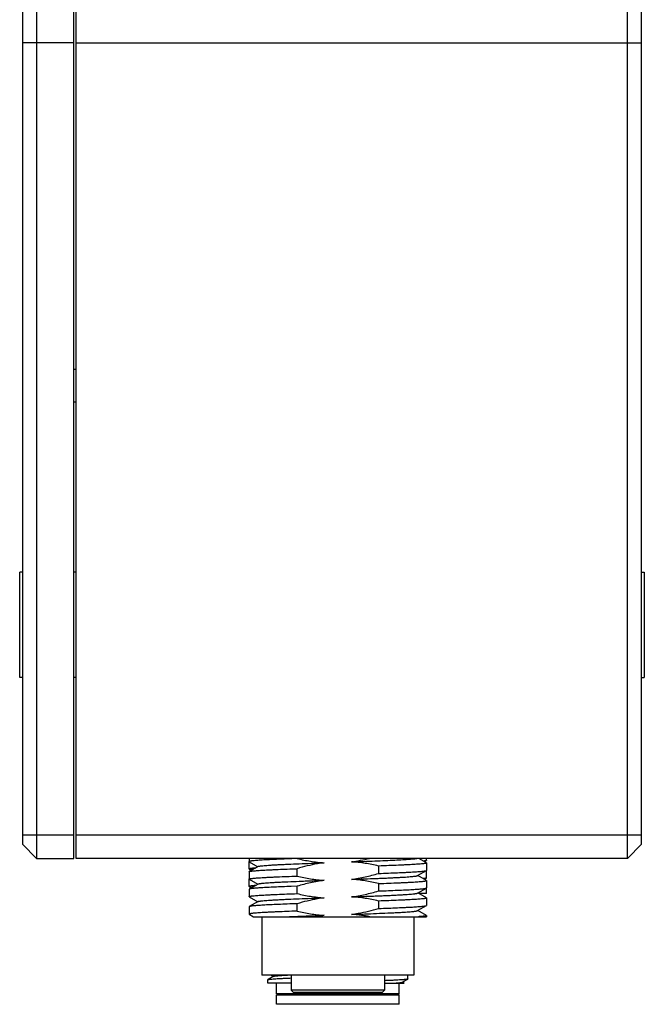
# Model space of a CAD drawing. Header units: millimetres. Extents: x 67 to 511, y 33 to 406.
# Tile 1 of 12: x 67 to 120, y 126 to 211. Entities that reach past the tile are written whole.
import ezdxf

# ---------------------------------------------------------------- set-up
doc = ezdxf.new("R2010")
doc.units = ezdxf.units.MM
doc.header["$LTSCALE"] = 32.67
doc.layers.get('0').update_dxf_attribs({"linetype": 'CONTINUOUS'})

msp = doc.modelspace()

# ---------------------------------------------------------------- linework, layer by layer
for p, q in [((67.098, 258.099), (67.098, 139.899)), ((68.298, 258.099), (68.298, 138.699)), ((71.498, 138.699), (71.498, 258.099)), ((71.698, 138.699), (71.698, 258.199)), ((120.098, 139.899), (120.098, 258.199)), ((118.898, 138.699), (118.898, 257.354)), ((71.498, 208.542), (67.098, 208.542)), ((71.698, 208.542), (120.098, 208.542)), ((71.498, 180.599), (71.698, 180.599)), ((71.498, 177.799), (71.698, 177.799)), ((67.098, 163.199), (66.848, 163.199)), ((66.848, 154.199), (66.848, 163.199)), ((71.698, 163.199), (71.498, 163.199)), ((120.098, 163.199), (120.348, 163.199)), ((120.348, 163.199), (120.348, 154.199)), ((67.098, 154.199), (66.848, 154.199)), ((71.698, 154.199), (71.498, 154.199)), ((120.098, 154.199), (120.348, 154.199)), ((67.098, 140.699), (71.498, 140.699)), ((71.698, 140.699), (120.098, 140.699)), ((68.298, 138.699), (67.098, 139.899)), ((118.898, 138.699), (120.098, 139.899)), ((68.298, 138.699), (71.498, 138.699)), ((118.898, 138.699), (71.698, 138.699)), ((86.498, 138.699), (86.498, 138.42)), ((86.498, 138.414), (86.498, 138.416)), ((86.498, 137.78), (86.498, 138.414)), ((86.509, 138.406), (87.236, 137.986)), ((90.605, 138.68), (90.605, 138.699)), ((101.686, 138.315), (101.023, 138.699)), ((101.511, 138.417), (101.684, 138.517)), ((101.698, 138.533), (101.698, 138.699)), ((101.698, 138.532), (101.698, 138.533)), ((101.698, 138.302), (101.698, 137.668)), ((86.498, 137.552), (86.498, 136.918)), ((87.261, 138), (86.509, 137.565)), ((86.538, 137.768), (86.699, 137.675)), ((90.605, 137.179), (90.605, 137.813)), ((97.59, 138.041), (97.59, 137.407)), ((100.934, 137.22), (101.687, 137.655)), ((101.698, 137.033), (101.698, 137.666)), ((86.498, 136.28), (86.498, 136.914)), ((86.509, 136.905), (87.235, 136.485)), ((101.686, 136.815), (100.959, 137.235)), ((101.51, 136.917), (101.684, 137.018)), ((101.698, 137.033), (101.698, 137.033)), ((101.698, 136.801), (101.698, 136.168)), ((86.498, 136.052), (86.498, 135.418)), ((87.26, 136.5), (86.509, 136.065)), ((86.537, 136.269), (86.699, 136.175)), ((90.605, 136.313), (90.097, 136.294)), ((90.605, 135.679), (90.605, 136.313)), ((97.59, 136.54), (97.59, 135.907)), ((100.935, 135.721), (101.686, 136.155)), ((101.698, 135.699), (101.698, 136.167)), ((86.509, 135.405), (87.236, 134.985)), ((87.261, 134.999), (86.509, 134.564)), ((97.59, 135.041), (97.59, 134.407)), ((101.687, 135.314), (100.96, 135.735)), ((101.698, 135.699), (101.023, 135.699)), ((101.698, 135.302), (101.698, 134.668)), ((86.498, 134.551), (86.498, 133.918)), ((90.605, 134.179), (90.605, 134.812)), ((100.934, 134.22), (101.686, 134.655)), ((101.686, 133.815), (100.96, 134.235)), ((86.509, 133.905), (86.866, 133.699)), ((86.867, 133.699), (101.698, 133.699)), ((87.598, 133.699), (87.598, 128.699)), ((100.598, 133.699), (100.598, 128.699)), ((101.698, 133.802), (101.698, 133.699)), ((100.598, 128.699), (87.598, 128.699)), ((88.098, 127.999), (88.098, 128.304)), ((88.611, 128.602), (88.118, 128.317)), ((88.123, 128.318), (88.14, 128.322)), ((88.415, 128.699), (88.597, 128.594)), ((88.443, 128.699), (88.446, 128.697)), ((90.098, 128.699), (90.098, 127.399)), ((98.098, 128.699), (98.098, 127.399)), ((99.613, 128.086), (100.089, 128.361)), ((100.098, 128.371), (100.098, 128.699)), ((90.098, 127.999), (88.098, 127.999)), ((88.848, 127.099), (88.848, 127.999)), ((98.098, 127.399), (90.098, 127.399)), ((90.298, 127.199), (90.098, 127.399)), ((97.898, 127.199), (98.098, 127.399)), ((98.098, 127.999), (99.787, 127.999)), ((99.348, 127.099), (99.348, 127.999)), ((99.787, 128.001), (99.627, 128.094)), ((99.348, 127.099), (88.848, 127.099)), ((88.848, 126.999), (99.348, 126.999)), ((88.848, 126.199), (88.848, 126.999)), ((89.948, 127.099), (89.948, 126.999)), ((97.898, 127.199), (90.298, 127.199)), ((98.248, 127.099), (98.248, 126.999)), ((99.348, 126.199), (99.348, 126.999)), ((99.348, 126.199), (88.848, 126.199))]:
    msp.add_line(p, q)
for centre, radius, start, end in [((86.617, 138.016), 0.272, 251.78411, 253.29037), ((86.505, 136.914), 0.0076, 169.02987, 179.93933), ((86.616, 136.512), 0.267, 251.60815, 253.28954), ((94.798, 119.905), 14.039, 97.62408, 100.71078)]:
    msp.add_arc(centre, radius, start, end)
for points, knots in [([(90.605, 138.68), (90.31, 138.67), (89.876, 138.654), (89.312, 138.631), (88.921, 138.615), (88.554, 138.599), (88.213, 138.583), (87.9, 138.567), (87.615, 138.551), (87.361, 138.535), (87.138, 138.518), (86.948, 138.501), (86.81, 138.487), (86.717, 138.476), (86.66, 138.468), (86.611, 138.46), (86.571, 138.453), (86.544, 138.446), (86.526, 138.44), (86.516, 138.436), (86.508, 138.432), (86.502, 138.428), (86.499, 138.424), (86.498, 138.421), (86.498, 138.42)], [0, 0, 0, 0, 0.215171, 0.315574, 0.410558, 0.499678, 0.582524, 0.658709, 0.727885, 0.789731, 0.843965, 0.890338, 0.928639, 0.94471, 0.958707, 0.970621, 0.98045, 0.988203, 0.991311, 0.993916, 0.996036, 0.9977, 0.998974, 1, 1, 1, 1]), ([(86.498, 138.42), (86.498, 138.417), (86.5, 138.413), (86.504, 138.409), (86.508, 138.407), (86.509, 138.406)], [0, 0, 0, 0, 0.39703, 0.666964, 1, 1, 1, 1]), ([(87.261, 138), (87.265, 138.002), (87.272, 138.006), (87.291, 138.013), (87.323, 138.021), (87.37, 138.031), (87.429, 138.041), (87.5, 138.05), (87.617, 138.064), (87.791, 138.082), (88.034, 138.102), (88.318, 138.121), (88.643, 138.141), (89.006, 138.161), (89.405, 138.18), (90, 138.207), (90.81, 138.241), (91.845, 138.281), (92.562, 138.307), (92.932, 138.32)], [0, 0, 0, 0, 0.001973, 0.004427, 0.010826, 0.019262, 0.029752, 0.042289, 0.056857, 0.091997, 0.134897, 0.185219, 0.242604, 0.306683, 0.377078, 0.453334, 0.621052, 0.804943, 1, 1, 1, 1]), ([(90.605, 138.68), (90.987, 138.59), (91.758, 138.435), (92.54, 138.345), (92.932, 138.319)], [0, 0, 0, 0, 0.500022, 1, 1, 1, 1]), ([(92.932, 138.319), (92.735, 138.293), (91.95, 138.17), (91.177, 137.981), (90.605, 137.813)], [0, 0, 0, 0, 0.250079, 1, 1, 1, 1]), ([(95.26, 138.402), (95.522, 138.436), (96.044, 138.522), (96.56, 138.635), (96.816, 138.698)], [0, 0, 0, 0, 0.499997, 1, 1, 1, 1]), ([(97.59, 138.041), (97.208, 138.132), (96.436, 138.287), (95.653, 138.376), (95.26, 138.402)], [0, 0, 0, 0, 0.500019, 1, 1, 1, 1]), ([(95.264, 138.402), (95.608, 138.414), (96.278, 138.437), (97.249, 138.474), (98.144, 138.511), (98.941, 138.548), (99.535, 138.578), (99.948, 138.604), (100.205, 138.623), (100.425, 138.641), (100.606, 138.66), (100.734, 138.676), (100.816, 138.689), (100.85, 138.695), (100.865, 138.699)], [0, 0, 0, 0, 0.184057, 0.358643, 0.519468, 0.662826, 0.785262, 0.837635, 0.883635, 0.923038, 0.955671, 0.981373, 0.991578, 1, 1, 1, 1]), ([(101.698, 138.302), (101.698, 138.301), (101.697, 138.298), (101.693, 138.293), (101.687, 138.289), (101.679, 138.285), (101.669, 138.281), (101.652, 138.276), (101.624, 138.269), (101.584, 138.261), (101.536, 138.253), (101.479, 138.245), (101.385, 138.233), (101.247, 138.219), (101.057, 138.203), (100.834, 138.187), (100.58, 138.171), (100.296, 138.155), (99.982, 138.138), (99.641, 138.122), (99.137, 138.1), (98.45, 138.072), (97.886, 138.052), (97.59, 138.041)], [0, 0, 0, 0, 0.001025, 0.002301, 0.003969, 0.006093, 0.008704, 0.011818, 0.019583, 0.029421, 0.041341, 0.055344, 0.071418, 0.109715, 0.156079, 0.210304, 0.272144, 0.341317, 0.417502, 0.500349, 0.589461, 0.784844, 1, 1, 1, 1]), ([(101.684, 138.517), (101.68, 138.515), (101.669, 138.51), (101.649, 138.503), (101.625, 138.497), (101.583, 138.487), (101.517, 138.476), (101.461, 138.468), (101.43, 138.464)], [0, 0, 0, 0, 0.060271, 0.138473, 0.235136, 0.350506, 0.637674, 1, 1, 1, 1]), ([(101.698, 138.532), (101.697, 138.529), (101.695, 138.525), (101.69, 138.521), (101.686, 138.518), (101.684, 138.517)], [0, 0, 0, 0, 0.403757, 0.672724, 1, 1, 1, 1]), ([(101.686, 138.315), (101.688, 138.314), (101.691, 138.312), (101.696, 138.308), (101.698, 138.305), (101.698, 138.302)], [0, 0, 0, 0, 0.332154, 0.601682, 1, 1, 1, 1]), ([(87.035, 137.87), (86.993, 137.867), (86.916, 137.86), (86.807, 137.849), (86.715, 137.838), (86.648, 137.828), (86.603, 137.82), (86.575, 137.815), (86.552, 137.809), (86.533, 137.803), (86.518, 137.798), (86.506, 137.792), (86.498, 137.785), (86.498, 137.78)], [0, 0, 0, 0, 0.227567, 0.426109, 0.595195, 0.734542, 0.793019, 0.844021, 0.88756, 0.923692, 0.952542, 0.974371, 1, 1, 1, 1]), ([(86.498, 137.78), (86.498, 137.776), (86.506, 137.768), (86.518, 137.763), (86.527, 137.759), (86.532, 137.758)], [0, 0, 0, 0, 0.335004, 0.621329, 1, 1, 1, 1]), ([(86.498, 137.552), (86.498, 137.555), (86.5, 137.558), (86.504, 137.562), (86.507, 137.564), (86.509, 137.565)], [0, 0, 0, 0, 0.39837, 0.66794, 1, 1, 1, 1]), ([(86.509, 137.565), (86.515, 137.568), (86.529, 137.574), (86.554, 137.582), (86.588, 137.589), (86.629, 137.597), (86.678, 137.605), (86.759, 137.615), (86.88, 137.629), (87.047, 137.644), (87.245, 137.659), (87.471, 137.675), (87.724, 137.69), (88.005, 137.705), (88.312, 137.721), (88.642, 137.736), (89.128, 137.757), (89.785, 137.784), (90.324, 137.803), (90.605, 137.813)], [0, 0, 0, 0, 0.004653, 0.011128, 0.019471, 0.0297, 0.041817, 0.055818, 0.089429, 0.130417, 0.178619, 0.233841, 0.295854, 0.364404, 0.439203, 0.519938, 0.606269, 0.794253, 1, 1, 1, 1]), ([(86.538, 137.768), (86.536, 137.769), (86.533, 137.771), (86.529, 137.775), (86.526, 137.78), (86.527, 137.784), (86.529, 137.788), (86.532, 137.791), (86.539, 137.795), (86.551, 137.801), (86.569, 137.807), (86.592, 137.813), (86.621, 137.819), (86.655, 137.826), (86.694, 137.832), (86.738, 137.838), (86.807, 137.847), (86.907, 137.858), (86.99, 137.866), (87.035, 137.869)], [0, 0, 0, 0, 0.010667, 0.019379, 0.032327, 0.038253, 0.045006, 0.053253, 0.063366, 0.089881, 0.125363, 0.170114, 0.224279, 0.287937, 0.361135, 0.443901, 0.536223, 0.749328, 1, 1, 1, 1]), ([(86.539, 137.755), (86.542, 137.755), (86.553, 137.751), (86.565, 137.749), (86.573, 137.747)], [0, 0, 0, 0, 0.223703, 1, 1, 1, 1]), ([(97.59, 137.407), (97.872, 137.417), (98.411, 137.437), (99.178, 137.468), (99.766, 137.494), (100.191, 137.515), (100.472, 137.531), (100.726, 137.546), (100.952, 137.561), (101.149, 137.577), (101.316, 137.592), (101.437, 137.605), (101.518, 137.616), (101.567, 137.624), (101.608, 137.631), (101.641, 137.639), (101.667, 137.646), (101.681, 137.652), (101.687, 137.655)], [0, 0, 0, 0, 0.205816, 0.393871, 0.560972, 0.635785, 0.70434, 0.766356, 0.821569, 0.86976, 0.910724, 0.944309, 0.958295, 0.970393, 0.980602, 0.988924, 0.995374, 1, 1, 1, 1]), ([(101.686, 137.655), (101.687, 137.655), (101.69, 137.657), (101.693, 137.659), (101.695, 137.66)], [0, 0, 0, 0, 0.290884, 1, 1, 1, 1]), ([(101.687, 137.655), (101.688, 137.656), (101.693, 137.659), (101.698, 137.664), (101.698, 137.668)], [0, 0, 0, 0, 0.336234, 1, 1, 1, 1]), ([(101.695, 137.66), (101.695, 137.661), (101.696, 137.662), (101.698, 137.664), (101.698, 137.666)], [0, 0, 0, 0, 0.291303, 1, 1, 1, 1]), ([(86.498, 136.918), (86.498, 136.92), (86.499, 136.923), (86.502, 136.927), (86.508, 136.931), (86.516, 136.935), (86.526, 136.939), (86.544, 136.945), (86.571, 136.952), (86.611, 136.96), (86.66, 136.968), (86.717, 136.976), (86.81, 136.987), (86.948, 137.001), (87.138, 137.017), (87.361, 137.034), (87.615, 137.05), (87.9, 137.066), (88.213, 137.082), (88.554, 137.098), (89.059, 137.121), (89.745, 137.148), (90.31, 137.169), (90.605, 137.179)], [0, 0, 0, 0, 0.001024, 0.002299, 0.003966, 0.00609, 0.008701, 0.011815, 0.019579, 0.029417, 0.041337, 0.05534, 0.071415, 0.109712, 0.156078, 0.210303, 0.272143, 0.341315, 0.417501, 0.500347, 0.58946, 0.784843, 1, 1, 1, 1]), ([(86.509, 136.905), (86.507, 136.906), (86.502, 136.909), (86.498, 136.915), (86.498, 136.918)], [0, 0, 0, 0, 0.336716, 1, 1, 1, 1]), ([(87.26, 136.5), (87.264, 136.502), (87.271, 136.505), (87.291, 136.512), (87.323, 136.521), (87.37, 136.531), (87.429, 136.54), (87.5, 136.55), (87.617, 136.564), (87.792, 136.581), (88.034, 136.601), (88.318, 136.621), (88.643, 136.641), (89.006, 136.66), (89.405, 136.68), (90, 136.707), (90.632, 136.734), (91.298, 136.76), (91.829, 136.78), (92.375, 136.799), (92.745, 136.813), (92.932, 136.819)], [0, 0, 0, 0, 0.001992, 0.00447, 0.01094, 0.019453, 0.030007, 0.042584, 0.057165, 0.09224, 0.135032, 0.185282, 0.242679, 0.306847, 0.377311, 0.453532, 0.621064, 0.711261, 0.804938, 0.901425, 1, 1, 1, 1]), ([(90.605, 137.179), (90.988, 137.089), (91.76, 136.933), (92.543, 136.844), (92.935, 136.819)], [0, 0, 0, 0, 0.500021, 1, 1, 1, 1]), ([(92.935, 136.819), (92.541, 136.767), (91.757, 136.626), (90.987, 136.425), (90.605, 136.313)], [0, 0, 0, 0, 0.499982, 1, 1, 1, 1]), ([(95.264, 136.901), (95.657, 136.953), (96.44, 137.095), (97.209, 137.296), (97.59, 137.407)], [0, 0, 0, 0, 0.49998, 1, 1, 1, 1]), ([(95.264, 136.901), (95.633, 136.914), (96.351, 136.939), (97.232, 136.973), (97.898, 137), (98.36, 137.02), (98.792, 137.04), (99.19, 137.06), (99.553, 137.079), (99.878, 137.099), (100.163, 137.119), (100.405, 137.139), (100.58, 137.156), (100.697, 137.17), (100.767, 137.18), (100.826, 137.19), (100.873, 137.199), (100.904, 137.208), (100.924, 137.215), (100.931, 137.219), (100.934, 137.22)], [0, 0, 0, 0, 0.195138, 0.379111, 0.465319, 0.546841, 0.623052, 0.693427, 0.757535, 0.814949, 0.865272, 0.908156, 0.943257, 0.957794, 0.970289, 0.980743, 0.989162, 0.995562, 0.998021, 1, 1, 1, 1]), ([(97.59, 136.54), (97.208, 136.631), (96.437, 136.786), (95.656, 136.876), (95.264, 136.901)], [0, 0, 0, 0, 0.500023, 1, 1, 1, 1]), ([(97.59, 136.54), (97.886, 136.551), (98.45, 136.572), (99.137, 136.6), (99.641, 136.622), (99.982, 136.638), (100.296, 136.653), (100.58, 136.67), (100.834, 136.686), (101.057, 136.703), (101.247, 136.72), (101.385, 136.734), (101.479, 136.745), (101.536, 136.753), (101.584, 136.76), (101.624, 136.768), (101.652, 136.775), (101.669, 136.781), (101.679, 136.785), (101.687, 136.789), (101.693, 136.793), (101.697, 136.797), (101.698, 136.8), (101.698, 136.801)], [0, 0, 0, 0, 0.215167, 0.41056, 0.499674, 0.582522, 0.658709, 0.727885, 0.789733, 0.843969, 0.890343, 0.928639, 0.94471, 0.958706, 0.970616, 0.980441, 0.988192, 0.991299, 0.993904, 0.996024, 0.997689, 0.998967, 1, 1, 1, 1]), ([(101.684, 137.018), (101.68, 137.015), (101.668, 137.01), (101.64, 137), (101.591, 136.989), (101.517, 136.975), (101.461, 136.967), (101.43, 136.963)], [0, 0, 0, 0, 0.060475, 0.138878, 0.351095, 0.638162, 1, 1, 1, 1]), ([(101.698, 137.033), (101.697, 137.03), (101.695, 137.026), (101.69, 137.021), (101.686, 137.019), (101.684, 137.018)], [0, 0, 0, 0, 0.40095, 0.670739, 1, 1, 1, 1]), ([(101.698, 136.801), (101.698, 136.804), (101.695, 136.808), (101.691, 136.812), (101.688, 136.814), (101.686, 136.815)], [0, 0, 0, 0, 0.397525, 0.667361, 1, 1, 1, 1]), ([(87.035, 136.37), (86.957, 136.364), (86.848, 136.354), (86.714, 136.338), (86.648, 136.328), (86.603, 136.32), (86.575, 136.315), (86.552, 136.309), (86.533, 136.303), (86.518, 136.298), (86.506, 136.292), (86.498, 136.285), (86.498, 136.28)], [0, 0, 0, 0, 0.426097, 0.595182, 0.734528, 0.793005, 0.844007, 0.887547, 0.923681, 0.952532, 0.974364, 1, 1, 1, 1]), ([(86.498, 136.28), (86.498, 136.276), (86.506, 136.269), (86.518, 136.263), (86.526, 136.259), (86.531, 136.258)], [0, 0, 0, 0, 0.336156, 0.622149, 1, 1, 1, 1]), ([(86.509, 136.065), (86.507, 136.064), (86.504, 136.062), (86.5, 136.058), (86.498, 136.054), (86.498, 136.052)], [0, 0, 0, 0, 0.332651, 0.602329, 1, 1, 1, 1]), ([(90.097, 136.294), (89.848, 136.285), (89.374, 136.267), (88.7, 136.239), (88.185, 136.215), (87.814, 136.195), (87.57, 136.181), (87.349, 136.166), (87.153, 136.152), (86.981, 136.138), (86.835, 136.124), (86.73, 136.112), (86.659, 136.101), (86.616, 136.094), (86.58, 136.087), (86.55, 136.08), (86.527, 136.073), (86.514, 136.068), (86.509, 136.065)], [0, 0, 0, 0, 0.207454, 0.395833, 0.562506, 0.636934, 0.705063, 0.766646, 0.821467, 0.869336, 0.910083, 0.943581, 0.95758, 0.969732, 0.980037, 0.988501, 0.995141, 1, 1, 1, 1]), ([(86.537, 136.269), (86.536, 136.27), (86.533, 136.272), (86.528, 136.275), (86.526, 136.28), (86.527, 136.285), (86.529, 136.288), (86.532, 136.291), (86.539, 136.296), (86.551, 136.301), (86.569, 136.307), (86.593, 136.313), (86.622, 136.32), (86.656, 136.326), (86.695, 136.332), (86.739, 136.338), (86.808, 136.347), (86.907, 136.358), (86.99, 136.365), (87.035, 136.369)], [0, 0, 0, 0, 0.010603, 0.019276, 0.032173, 0.038071, 0.044801, 0.053043, 0.06318, 0.08987, 0.125716, 0.170954, 0.225652, 0.289813, 0.363404, 0.446378, 0.538681, 0.751043, 1, 1, 1, 1]), ([(86.539, 136.255), (86.542, 136.255), (86.553, 136.251), (86.565, 136.249), (86.574, 136.247)], [0, 0, 0, 0, 0.223468, 1, 1, 1, 1]), ([(95.26, 135.401), (95.655, 135.453), (96.438, 135.594), (97.209, 135.796), (97.59, 135.907)], [0, 0, 0, 0, 0.499981, 1, 1, 1, 1]), ([(97.59, 135.907), (97.872, 135.917), (98.411, 135.937), (99.178, 135.968), (99.766, 135.994), (100.19, 136.015), (100.471, 136.031), (100.725, 136.046), (100.951, 136.061), (101.148, 136.077), (101.316, 136.092), (101.436, 136.105), (101.517, 136.116), (101.566, 136.124), (101.608, 136.131), (101.641, 136.139), (101.667, 136.146), (101.681, 136.152), (101.686, 136.155)], [0, 0, 0, 0, 0.205759, 0.39377, 0.560841, 0.635646, 0.704197, 0.766213, 0.821431, 0.869631, 0.91061, 0.944214, 0.958212, 0.970325, 0.980548, 0.988887, 0.995356, 1, 1, 1, 1]), ([(101.686, 136.155), (101.688, 136.156), (101.693, 136.159), (101.698, 136.164), (101.698, 136.168)], [0, 0, 0, 0, 0.336608, 1, 1, 1, 1]), ([(101.695, 136.16), (101.695, 136.161), (101.696, 136.162), (101.698, 136.165), (101.698, 136.166)], [0, 0, 0, 0, 0.29026, 1, 1, 1, 1]), ([(86.498, 135.418), (86.498, 135.42), (86.499, 135.423), (86.502, 135.427), (86.508, 135.431), (86.516, 135.435), (86.526, 135.439), (86.544, 135.445), (86.571, 135.452), (86.611, 135.46), (86.66, 135.468), (86.717, 135.476), (86.81, 135.487), (86.948, 135.501), (87.138, 135.518), (87.361, 135.534), (87.615, 135.55), (87.9, 135.566), (88.213, 135.582), (88.554, 135.598), (89.059, 135.621), (89.745, 135.648), (90.31, 135.669), (90.605, 135.679)], [0, 0, 0, 0, 0.001024, 0.002299, 0.003966, 0.00609, 0.008702, 0.011816, 0.019582, 0.029421, 0.041342, 0.055345, 0.07142, 0.109717, 0.156082, 0.210307, 0.272147, 0.341318, 0.417503, 0.500349, 0.589462, 0.784844, 1, 1, 1, 1]), ([(86.509, 135.405), (86.507, 135.406), (86.502, 135.409), (86.498, 135.414), (86.498, 135.418)], [0, 0, 0, 0, 0.336215, 1, 1, 1, 1]), ([(87.261, 134.999), (87.264, 135.001), (87.272, 135.005), (87.291, 135.012), (87.323, 135.021), (87.37, 135.031), (87.429, 135.04), (87.499, 135.05), (87.616, 135.065), (87.791, 135.082), (88.033, 135.101), (88.318, 135.12), (88.643, 135.14), (89.006, 135.16), (89.405, 135.18), (90, 135.208), (90.809, 135.241), (91.845, 135.28), (92.562, 135.306), (92.932, 135.32)], [0, 0, 0, 0, 0.001993, 0.004465, 0.010897, 0.019344, 0.029821, 0.042332, 0.056876, 0.091989, 0.134891, 0.185221, 0.242631, 0.306739, 0.377116, 0.453311, 0.621, 0.804923, 1, 1, 1, 1]), ([(90.605, 135.679), (90.987, 135.589), (91.566, 135.472), (92.344, 135.367), (92.736, 135.332), (92.932, 135.32)], [0, 0, 0, 0, 0.499954, 0.749981, 1, 1, 1, 1]), ([(92.932, 135.32), (92.735, 135.293), (91.95, 135.17), (91.177, 134.98), (90.605, 134.812)], [0, 0, 0, 0, 0.250078, 1, 1, 1, 1]), ([(97.59, 135.041), (97.399, 135.087), (97.015, 135.171), (96.24, 135.31), (95.653, 135.376), (95.26, 135.401)], [0, 0, 0, 0, 0.250031, 0.500066, 1, 1, 1, 1]), ([(95.264, 135.401), (95.633, 135.414), (96.18, 135.434), (96.898, 135.461), (97.409, 135.48), (97.897, 135.5), (98.359, 135.52), (98.791, 135.54), (99.19, 135.56), (99.553, 135.58), (99.878, 135.6), (100.162, 135.619), (100.404, 135.639), (100.579, 135.656), (100.696, 135.67), (100.766, 135.68), (100.825, 135.69), (100.873, 135.7), (100.905, 135.708), (100.924, 135.715), (100.932, 135.719), (100.935, 135.721)], [0, 0, 0, 0, 0.195125, 0.288812, 0.379018, 0.465132, 0.546568, 0.622785, 0.693253, 0.757429, 0.814812, 0.86504, 0.907822, 0.942883, 0.957451, 0.970016, 0.98056, 0.989069, 0.995536, 0.998012, 1, 1, 1, 1]), ([(101.698, 135.302), (101.698, 135.301), (101.697, 135.297), (101.693, 135.293), (101.687, 135.289), (101.679, 135.285), (101.669, 135.281), (101.652, 135.275), (101.624, 135.268), (101.584, 135.26), (101.536, 135.252), (101.479, 135.244), (101.385, 135.233), (101.247, 135.219), (101.057, 135.203), (100.834, 135.187), (100.58, 135.171), (100.296, 135.154), (99.982, 135.138), (99.641, 135.122), (99.137, 135.1), (98.45, 135.072), (97.886, 135.051), (97.59, 135.041)], [0, 0, 0, 0, 0.001025, 0.0023, 0.003968, 0.006092, 0.008703, 0.011817, 0.019583, 0.029421, 0.041342, 0.055345, 0.07142, 0.109717, 0.156082, 0.210307, 0.272146, 0.341318, 0.417503, 0.500349, 0.589462, 0.784845, 1, 1, 1, 1]), ([(101.687, 135.315), (101.689, 135.314), (101.693, 135.311), (101.698, 135.306), (101.698, 135.302)], [0, 0, 0, 0, 0.334136, 1, 1, 1, 1]), ([(86.509, 134.564), (86.507, 134.563), (86.502, 134.56), (86.498, 134.555), (86.498, 134.551)], [0, 0, 0, 0, 0.336725, 1, 1, 1, 1]), ([(90.605, 134.179), (90.31, 134.169), (89.745, 134.148), (89.059, 134.121), (88.554, 134.098), (88.213, 134.082), (87.9, 134.066), (87.615, 134.05), (87.361, 134.034), (87.138, 134.018), (86.948, 134.002), (86.81, 133.987), (86.717, 133.976), (86.66, 133.968), (86.611, 133.96), (86.571, 133.952), (86.544, 133.945), (86.526, 133.939), (86.516, 133.935), (86.508, 133.931), (86.502, 133.927), (86.499, 133.923), (86.498, 133.92), (86.498, 133.918)], [0, 0, 0, 0, 0.215159, 0.410535, 0.499653, 0.582497, 0.658681, 0.727854, 0.789693, 0.843917, 0.89028, 0.928578, 0.944652, 0.958655, 0.970576, 0.980413, 0.988175, 0.991289, 0.993899, 0.996024, 0.997694, 0.998972, 1, 1, 1, 1]), ([(90.605, 134.812), (90.324, 134.802), (89.785, 134.783), (89.018, 134.752), (88.43, 134.726), (88.005, 134.704), (87.724, 134.689), (87.47, 134.674), (87.244, 134.658), (87.047, 134.643), (86.88, 134.628), (86.759, 134.614), (86.678, 134.604), (86.629, 134.596), (86.588, 134.588), (86.554, 134.581), (86.529, 134.573), (86.514, 134.567), (86.509, 134.564)], [0, 0, 0, 0, 0.205756, 0.393764, 0.560834, 0.635638, 0.704188, 0.766204, 0.821423, 0.869623, 0.910604, 0.94421, 0.958209, 0.970322, 0.980546, 0.988886, 0.995355, 1, 1, 1, 1]), ([(90.605, 134.179), (90.988, 134.088), (91.76, 133.933), (92.543, 133.844), (92.935, 133.819)], [0, 0, 0, 0, 0.500019, 1, 1, 1, 1]), ([(95.263, 133.901), (95.46, 133.927), (96.245, 134.05), (97.019, 134.24), (97.59, 134.407)], [0, 0, 0, 0, 0.250079, 1, 1, 1, 1]), ([(95.264, 133.901), (95.633, 133.914), (96.351, 133.939), (97.386, 133.979), (98.196, 134.013), (98.791, 134.04), (99.189, 134.06), (99.553, 134.079), (99.878, 134.099), (100.163, 134.119), (100.405, 134.139), (100.579, 134.156), (100.696, 134.17), (100.766, 134.18), (100.825, 134.189), (100.872, 134.199), (100.904, 134.208), (100.923, 134.215), (100.931, 134.219), (100.934, 134.22)], [0, 0, 0, 0, 0.195091, 0.379068, 0.546723, 0.622899, 0.693275, 0.757399, 0.814854, 0.86522, 0.908087, 0.943128, 0.957653, 0.970162, 0.980644, 0.989094, 0.995527, 0.998003, 1, 1, 1, 1]), ([(97.59, 134.407), (97.872, 134.417), (98.411, 134.437), (99.178, 134.468), (99.766, 134.494), (100.19, 134.515), (100.471, 134.531), (100.725, 134.546), (100.951, 134.561), (101.148, 134.577), (101.316, 134.592), (101.436, 134.605), (101.517, 134.616), (101.566, 134.624), (101.608, 134.631), (101.641, 134.639), (101.667, 134.646), (101.681, 134.652), (101.686, 134.655)], [0, 0, 0, 0, 0.205762, 0.393774, 0.560846, 0.635651, 0.704201, 0.766217, 0.821434, 0.869634, 0.910613, 0.944217, 0.958215, 0.970327, 0.98055, 0.988888, 0.995356, 1, 1, 1, 1]), ([(101.686, 134.655), (101.688, 134.656), (101.693, 134.659), (101.698, 134.665), (101.698, 134.668)], [0, 0, 0, 0, 0.336693, 1, 1, 1, 1]), ([(86.498, 133.918), (86.498, 133.917), (86.498, 133.914), (86.502, 133.909), (86.507, 133.907), (86.509, 133.905)], [0, 0, 0, 0, 0.186491, 0.529157, 1, 1, 1, 1]), ([(89.807, 133.698), (89.922, 133.704), (90.158, 133.714), (90.519, 133.729), (90.895, 133.744), (91.283, 133.759), (91.683, 133.774), (92.092, 133.789), (92.509, 133.804), (92.79, 133.814), (92.932, 133.819)], [0, 0, 0, 0, 0.110744, 0.226494, 0.346816, 0.471284, 0.599383, 0.730575, 0.864303, 1, 1, 1, 1]), ([(96.848, 133.698), (96.717, 133.723), (96.454, 133.768), (96.059, 133.826), (95.661, 133.871), (95.396, 133.892), (95.263, 133.901)], [0, 0, 0, 0, 0.249998, 0.500001, 0.750002, 1, 1, 1, 1]), ([(101.698, 133.802), (101.698, 133.8), (101.696, 133.796), (101.691, 133.792), (101.684, 133.788), (101.671, 133.782), (101.651, 133.776), (101.626, 133.77), (101.596, 133.763), (101.56, 133.757), (101.501, 133.748), (101.413, 133.737), (101.292, 133.724), (101.15, 133.711), (101.049, 133.703), (100.994, 133.699)], [0, 0, 0, 0, 0.009748, 0.016355, 0.0245, 0.045896, 0.074517, 0.110569, 0.154137, 0.205244, 0.263888, 0.403714, 0.573389, 0.772377, 1, 1, 1, 1]), ([(101.686, 133.816), (101.688, 133.815), (101.691, 133.813), (101.695, 133.809), (101.698, 133.805), (101.698, 133.802)], [0, 0, 0, 0, 0.335033, 0.60548, 1, 1, 1, 1]), ([(88.098, 128.304), (88.098, 128.305), (88.099, 128.307), (88.101, 128.31), (88.106, 128.312), (88.113, 128.315), (88.119, 128.317), (88.123, 128.318)], [0, 0, 0, 0, 0.131032, 0.220035, 0.329913, 0.617603, 1, 1, 1, 1]), ([(88.14, 128.322), (88.152, 128.326), (88.182, 128.332), (88.232, 128.34), (88.294, 128.348), (88.4, 128.359), (88.561, 128.373), (88.789, 128.39), (89.059, 128.406), (89.371, 128.423), (89.721, 128.439), (89.967, 128.449), (90.096, 128.454)], [0, 0, 0, 0, 0.019827, 0.045705, 0.077616, 0.115521, 0.209022, 0.325497, 0.464032, 0.623517, 0.802652, 1, 1, 1, 1]), ([(88.612, 128.601), (88.617, 128.603), (88.629, 128.608), (88.651, 128.614), (88.682, 128.62), (88.721, 128.627), (88.768, 128.633), (88.846, 128.641), (88.964, 128.651), (89.129, 128.663), (89.323, 128.675), (89.545, 128.687), (89.702, 128.695), (89.785, 128.699)], [0, 0, 0, 0, 0.013233, 0.032983, 0.059452, 0.092726, 0.132843, 0.179782, 0.293857, 0.434017, 0.599205, 0.788259, 1, 1, 1, 1]), ([(100.089, 128.361), (100.086, 128.359), (100.079, 128.356), (100.059, 128.349), (100.024, 128.342), (99.973, 128.333), (99.906, 128.324), (99.826, 128.316), (99.732, 128.307), (99.625, 128.298), (99.455, 128.286), (99.21, 128.271), (98.88, 128.254), (98.504, 128.237), (98.238, 128.227), (98.098, 128.221)], [0, 0, 0, 0, 0.005323, 0.01234, 0.031594, 0.057888, 0.091226, 0.131563, 0.17882, 0.23289, 0.293651, 0.434647, 0.600468, 0.789526, 1, 1, 1, 1]), ([(100.098, 128.371), (100.098, 128.37), (100.097, 128.367), (100.094, 128.364), (100.091, 128.362), (100.089, 128.361)], [0, 0, 0, 0, 0.186446, 0.52847, 1, 1, 1, 1]), ([(98.667, 127.999), (98.734, 128.002), (98.86, 128.009), (99.038, 128.019), (99.193, 128.03), (99.325, 128.041), (99.419, 128.05), (99.483, 128.057), (99.521, 128.063), (99.553, 128.068), (99.579, 128.074), (99.598, 128.079), (99.609, 128.083), (99.613, 128.086)], [0, 0, 0, 0, 0.21117, 0.398843, 0.562334, 0.701093, 0.8146, 0.861741, 0.902402, 0.936545, 0.964156, 0.985262, 1, 1, 1, 1])]:
    msp.add_open_spline(points, degree=3, knots=knots)

doc.saveas('drawing.dxf')
